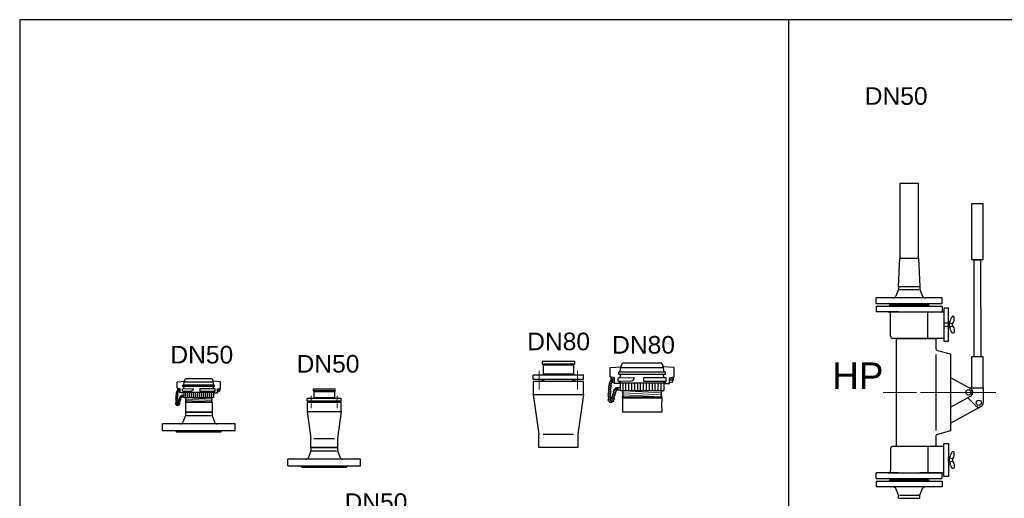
# Model space of a CAD drawing. Header units: millimetres. Extents: x -1994 to 34849, y -5138 to 8304.
# Tile 4 of 19: x 3694 to 5931, y -1840 to -751. Entities that reach past the tile are written whole.
import ezdxf

# ---------------------------------------------------------------- set-up
doc = ezdxf.new("R2010")
doc.units = ezdxf.units.MM
doc.linetypes.add('ACAD_ISO10W100', pattern=[18, 12, -3, 0, -3])
doc.linetypes.add('MITTE2', pattern=[28.575, 19.05, -3.175, 3.175, -3.175])
doc.layers.add('Mittellinien', color=7, linetype='Continuous')
doc.styles.add('LBB3.5M1000', font='isocp.shx', dxfattribs={"height": 3.5})

msp = doc.modelspace()

# ---------------------------------------------------------------- hatches: boundary and pattern name
h = msp.add_hatch(color=256)
edge = h.paths.add_edge_path()
edge.add_arc((4882.93677, -1572.08967), 2.16498, 0, 360)
edge = h.paths.add_edge_path()
edge.add_arc((4952.93677, -1572.08967), 2.16498, 0, 360)
h = msp.add_hatch(color=256)
edge = h.paths.add_edge_path()
edge.add_arc((4362.04378, -1621.0423), 1.46848, 0, 360)
edge = h.paths.add_edge_path()
edge.add_arc((4409.52409, -1621.0423), 1.46848, 0, 360)

# ---------------------------------------------------------------- linework, layer by layer
at = {"color": 3}
msp.add_line((5441.72182, -2951.38152), (5441.72182, -751.40153), dxfattribs=at)
at = {"color": 1}
for p, q in [((5691.11285, -1358.22939), (5694.06285, -1294.22939)), ((5694.06285, -1294.22939), (5736.46285, -1294.22939)), ((5736.46285, -1294.22939), (5739.41285, -1358.22939)), ((5691.11285, -1358.22939), (5739.41285, -1358.22939)), ((5691.11285, -1358.22939), (5739.41285, -1358.22939)), ((5691.11285, -1358.22939), (5691.11285, -1365.22939)), ((5739.41285, -1358.22939), (5739.41285, -1365.22939)), ((5640.26285, -1397.22939), (5640.26285, -1384.22939)), ((5790.26285, -1384.22939), (5640.26285, -1384.22939)), ((5691.11285, -1365.22939), (5684.79521, -1380.52049)), ((5693.11285, -1365.22939), (5737.41285, -1365.22939)), ((5739.41285, -1365.22939), (5745.73049, -1380.52049)), ((5790.26285, -1397.22939), (5790.26285, -1384.22939)), ((5640.26285, -1397.22939), (5790.26285, -1397.22939)), ((5640.26285, -1403.22939), (5790.26285, -1403.22939)), ((5640.26285, -1403.22939), (5640.26285, -1416.22939)), ((5671.26285, -1400.22939), (5759.26285, -1400.22939)), ((5671.26285, -1400.22939), (5671.26285, -1400.22939)), ((5790.26285, -1403.22939), (5790.26285, -1416.22939)), ((5691.23336, -1416.22939), (5640.26285, -1416.22939)), ((5667.71955, -1416.22939), (5793.62284, -1416.22939)), ((5672.71955, -1471.46834), (5672.71955, -1421.22939)), ((5757.80615, -1476.46834), (5757.80615, -1416.22939)), ((5793.62284, -1416.22939), (5793.62284, -1476.46834)), ((5805.68842, -1441.32525), (5813.68842, -1442.39646)), ((5805.68842, -1449.32525), (5813.68842, -1448.25405)), ((5807.60007, -1441.58122), (5808.47968, -1436.39153)), ((5807.60007, -1449.06928), (5808.47968, -1454.25897)), ((5813.68842, -1442.39646), (5816.4699, -1438.41531)), ((5813.68842, -1448.25405), (5816.4699, -1452.2352)), ((5793.62284, -1476.46834), (5677.71955, -1476.46834)), ((5775.63601, -1512.77102), (5775.63601, -1685.68776)), ((5809.18315, -1511.72939), (5809.18315, -1686.72939)), ((5809.18315, -1565.72136), (5854.67505, -1590.44296)), ((5809.18315, -1632.73742), (5854.67505, -1608.01582)), ((5852.44187, -1589.22939), (5883.52587, -1589.22939)), ((5883.52587, -1589.22939), (5883.52587, -1622.85501)), ((5809.18315, -1669.20188), (5878.30066, -1631.64144)), ((5848.11141, -1611.58269), (5866.4548, -1629.92608)), ((4070.44554, -1651.88289), (4064.57918, -1667.04762)), ((4070.44554, -1643.88289), (4130.74554, -1643.88289)), ((4070.44554, -1643.88289), (4070.44554, -1651.88289)), ((4072.44554, -1651.88289), (4128.74554, -1651.88289)), ((4130.74554, -1643.88289), (4130.74554, -1651.88289)), ((4130.74554, -1651.88289), (4136.61189, -1667.04762)), ((4018.09554, -1685.88289), (4018.09554, -1670.88289)), ((4183.09554, -1670.88289), (4018.09554, -1670.88289)), ((4183.09554, -1685.88289), (4183.09554, -1670.88289)), ((4018.09554, -1685.88289), (4183.09554, -1685.88289)), ((4049.59554, -1688.88289), (4151.59554, -1688.88289)), ((4049.59554, -1688.88289), (4049.59554, -1688.88289)), ((4151.59554, -1688.88289), (4151.59554, -1688.88289)), ((5793.62284, -1721.99044), (5677.71955, -1721.99044)), ((5757.80615, -1721.99044), (5757.80615, -1782.22939)), ((5793.62284, -1782.22939), (5793.62284, -1721.99044)), ((4355.63394, -1732.25361), (4349.76758, -1747.41834)), ((4355.63394, -1724.25361), (4415.93394, -1724.25361)), ((4355.63394, -1724.25361), (4355.63394, -1732.25361)), ((4357.63394, -1732.25361), (4413.93394, -1732.25361)), ((4415.93394, -1724.25361), (4415.93394, -1732.25361)), ((4415.93394, -1732.25361), (4421.80029, -1747.41834)), ((5672.71955, -1726.99044), (5672.71955, -1777.22939)), ((5807.60007, -1749.3895), (5808.47968, -1744.19981)), ((4303.28394, -1766.25361), (4303.28394, -1751.25361)), ((4468.28394, -1751.25361), (4303.28394, -1751.25361)), ((4303.28394, -1766.25361), (4468.28394, -1766.25361)), ((4468.28394, -1766.25361), (4468.28394, -1751.25361)), ((5805.68842, -1749.13353), (5813.68842, -1750.20473)), ((5805.68842, -1757.13353), (5813.68842, -1756.06233)), ((5807.60007, -1756.87756), (5808.47968, -1762.06725)), ((5813.68842, -1750.20473), (5816.4699, -1746.22359)), ((5813.68842, -1756.06233), (5816.4699, -1760.04347)), ((4334.78394, -1769.25361), (4436.78394, -1769.25361)), ((4334.78394, -1769.25361), (4334.78394, -1769.25361)), ((4436.78394, -1769.25361), (4436.78394, -1769.25361)), ((5640.26285, -1795.22939), (5640.26285, -1782.22939)), ((5691.23336, -1782.22939), (5640.26285, -1782.22939)), ((5667.71955, -1782.22939), (5793.62284, -1782.22939)), ((5790.26285, -1782.22939), (5739.29235, -1782.22939)), ((5790.26285, -1795.22939), (5790.26285, -1782.22939)), ((5640.26285, -1795.22939), (5790.26285, -1795.22939)), ((5640.26285, -1801.22939), (5790.26285, -1801.22939)), ((5640.26285, -1801.22939), (5640.26285, -1814.22939)), ((5671.26285, -1798.22939), (5759.26285, -1798.22939)), ((5790.26285, -1801.22939), (5790.26285, -1814.22939)), ((5790.26285, -1814.22939), (5640.26285, -1814.22939)), ((5691.11285, -1833.22939), (5684.79521, -1817.93829)), ((5691.11285, -1840.22939), (5691.11285, -1833.22939)), ((5693.11285, -1833.22939), (5737.41285, -1833.22939)), ((5739.41285, -1833.22939), (5745.73049, -1817.93829)), ((5739.41285, -1840.22939), (5739.41285, -1833.22939)), ((5691.11285, -1840.22939), (5739.41285, -1840.22939)), ((5691.11285, -1840.22939), (5739.41285, -1840.22939))]:
    msp.add_line(p, q, dxfattribs=at)
for p, q in [((4955.10175, -1528.92573), (4880.77179, -1528.92573)), ((4880.77179, -1528.92573), (4880.77179, -1533.92573)), ((4880.77179, -1533.92573), (4883.77179, -1536.92573)), ((4880.77179, -1533.92573), (4955.10175, -1533.92573)), ((4883.77179, -1536.92573), (4952.10175, -1536.92573)), ((4883.77179, -1556.92573), (4883.77179, -1536.92573)), ((4955.10175, -1533.92573), (4952.10175, -1536.92573)), ((4952.10175, -1536.92573), (4952.10175, -1556.92573)), ((4955.10175, -1533.92573), (4955.10175, -1528.92573)), ((5035.73061, -1542.34831), (5061.56061, -1540.88542)), ((5035.73061, -1563.99837), (5035.73061, -1542.34831)), ((5057.90156, -1553.49549), (5059.68142, -1542.25132)), ((5059.68142, -1540.99184), (5063.34482, -1532.71289)), ((5059.68142, -1542.25132), (5156.7798, -1542.25132)), ((5061.56061, -1540.88542), (5061.56061, -1542.25132)), ((5153.1164, -1532.71289), (5063.34482, -1532.71289)), ((5156.7798, -1540.99184), (5153.1164, -1532.71289)), ((5180.73061, -1542.34831), (5154.90061, -1540.88542)), ((5154.90061, -1540.88542), (5154.90061, -1542.25132)), ((5158.55965, -1553.49549), (5156.7798, -1542.25132)), ((5180.73061, -1563.99837), (5180.73061, -1542.34831)), ((4975.08677, -1559.92573), (4860.78677, -1559.92573)), ((4860.78677, -1569.92573), (4860.78677, -1559.92573)), ((4880.77179, -1559.92573), (4883.77179, -1556.92573)), ((4883.77179, -1556.92573), (4952.10175, -1556.92573)), ((4955.10175, -1559.92573), (4952.10175, -1556.92573)), ((4975.08677, -1569.92573), (4975.08677, -1559.92573)), ((5045.69961, -1566.29989), (5035.73061, -1563.99837)), ((5037.47981, -1564.40221), (5037.47981, -1571.14301)), ((5045.69961, -1579.21489), (5045.69961, -1566.29989)), ((5053.44861, -1566.29989), (5090.49108, -1565.32364)), ((5053.44861, -1574.04889), (5053.44861, -1566.29989)), ((5161.18321, -1553.49549), (5055.27801, -1553.49549)), ((5055.27801, -1558.63757), (5055.27801, -1553.49549)), ((5161.18321, -1558.63757), (5055.27801, -1558.63757)), ((5058.61461, -1563.71689), (5059.51023, -1558.63757)), ((5058.61461, -1566.29989), (5058.61461, -1563.71689)), ((5163.01261, -1566.29989), (5111.68975, -1566.29989)), ((5111.68975, -1566.29989), (5111.68975, -1574.04889)), ((5157.84661, -1563.71689), (5156.95099, -1558.63757)), ((5157.84661, -1566.29989), (5157.84661, -1563.71689)), ((5161.18321, -1558.63757), (5161.18321, -1553.49549)), ((5163.01261, -1574.04889), (5163.01261, -1566.29989)), ((5170.76161, -1566.29989), (5180.73061, -1563.99837)), ((5170.76161, -1579.21489), (5170.76161, -1566.29989)), ((5178.9814, -1564.40221), (5178.9814, -1571.14301)), ((4051.41949, -1575.01298), (4068.93973, -1574.02071)), ((4051.41949, -1589.698), (4051.41949, -1575.01298)), ((4136.51276, -1582.574), (4064.67831, -1582.574)), ((4064.67831, -1586.06182), (4064.67831, -1582.574)), ((4136.51276, -1586.06182), (4064.67831, -1586.06182)), ((4066.45784, -1582.574), (4067.66509, -1574.94719)), ((4066.94149, -1589.50708), (4067.54898, -1586.06182)), ((4067.66509, -1574.0929), (4070.14994, -1568.47737)), ((4067.66509, -1574.94719), (4133.52598, -1574.94719)), ((4068.93973, -1574.02071), (4068.93973, -1574.94719)), ((4131.04113, -1568.47737), (4070.14994, -1568.47737)), ((4133.52598, -1574.0929), (4131.04113, -1568.47737)), ((4149.77158, -1575.01298), (4132.25134, -1574.02071)), ((4132.25134, -1574.02071), (4132.25134, -1574.94719)), ((4134.73323, -1582.574), (4133.52598, -1574.94719)), ((4134.24958, -1589.50708), (4133.64209, -1586.06182)), ((4136.51276, -1586.06182), (4136.51276, -1582.574)), ((4149.77158, -1589.698), (4149.77158, -1575.01298)), ((4975.08677, -1569.92573), (4860.78677, -1569.92573)), ((4975.08677, -1574.25361), (4860.78677, -1574.25361)), ((4860.78677, -1574.25361), (4860.78677, -1604.25361)), ((4975.08677, -1604.25361), (4975.08677, -1574.25361)), ((5041.07227, -1575.9408), (5045.69961, -1577.29834)), ((5056.03161, -1579.21489), (5045.69961, -1579.21489)), ((5053.44861, -1574.04889), (5083.48471, -1573.25729)), ((5056.03161, -1574.04889), (5056.03161, -1579.21489)), ((5058.61461, -1574.04889), (5058.61461, -1594.71289)), ((5058.61461, -1577.59489), (5157.84661, -1577.59489)), ((5064.90375, -1594.71289), (5064.90375, -1577.59489)), ((5071.56942, -1594.71289), (5071.56942, -1577.59489)), ((5078.23509, -1594.71289), (5078.23509, -1577.59489)), ((5084.90076, -1594.71289), (5084.90076, -1577.59489)), ((5091.56643, -1594.71289), (5091.56643, -1577.59489)), ((5098.2321, -1594.71289), (5098.2321, -1577.59489)), ((5104.89777, -1594.71289), (5104.89777, -1577.59489)), ((5111.56344, -1594.71289), (5111.56344, -1577.59489)), ((5111.68975, -1574.04889), (5163.01261, -1574.04889)), ((5118.22911, -1594.71289), (5118.22911, -1577.59489)), ((5124.89478, -1594.71289), (5124.89478, -1577.59489)), ((5131.56045, -1594.71289), (5131.56045, -1577.59489)), ((5138.22612, -1594.71289), (5138.22612, -1577.59489)), ((5144.89179, -1594.71289), (5144.89179, -1577.59489)), ((5151.55746, -1594.71289), (5151.55746, -1577.59489)), ((5157.84661, -1574.04889), (5157.84661, -1594.71289)), ((5160.42961, -1574.04889), (5160.42961, -1579.21489)), ((5160.42961, -1579.21489), (5170.76161, -1579.21489)), ((5175.38895, -1575.9408), (5170.76161, -1577.29834)), ((4058.18137, -1591.2591), (4051.41949, -1589.698)), ((4052.60596, -1589.97192), (4052.60596, -1594.54414)), ((4055.04269, -1597.79844), (4058.18137, -1598.71924)), ((4058.18137, -1600.01922), (4058.18137, -1591.2591)), ((4065.18946, -1600.01922), (4058.18137, -1600.01922)), ((4063.43744, -1591.2591), (4088.56298, -1590.59692)), ((4063.43744, -1596.51518), (4063.43744, -1591.2591)), ((4063.43744, -1596.51518), (4083.81063, -1595.97824)), ((4065.18946, -1596.51518), (4065.18946, -1600.01922)), ((4066.94149, -1591.2591), (4066.94149, -1589.50708)), ((4066.94149, -1596.51518), (4066.94149, -1610.53136)), ((4066.94149, -1598.92039), (4134.24958, -1598.92039)), ((4066.94149, -1610.53136), (4134.24958, -1610.53136)), ((4071.80212, -1611.32496), (4071.00852, -1610.53136)), ((4071.20735, -1610.53136), (4071.20735, -1598.92039)), ((4075.72861, -1610.53136), (4075.72861, -1598.92039)), ((4080.24987, -1610.53136), (4080.24987, -1598.92039)), ((4084.77113, -1610.53136), (4084.77113, -1598.92039)), ((4089.29239, -1610.53136), (4089.29239, -1598.92039)), ((4093.81365, -1610.53136), (4093.81365, -1598.92039)), ((4098.33491, -1610.53136), (4098.33491, -1598.92039)), ((4102.85616, -1610.53136), (4102.85616, -1598.92039)), ((4137.75363, -1591.2591), (4102.94184, -1591.2591)), ((4102.94184, -1591.2591), (4102.94184, -1596.51518)), ((4102.94184, -1596.51518), (4137.75363, -1596.51518)), ((4107.37742, -1610.53136), (4107.37742, -1598.92039)), ((4111.89868, -1610.53136), (4111.89868, -1598.92039)), ((4116.41994, -1610.53136), (4116.41994, -1598.92039)), ((4120.9412, -1610.53136), (4120.9412, -1598.92039)), ((4125.46246, -1610.53136), (4125.46246, -1598.92039)), ((4129.38895, -1611.32496), (4130.18255, -1610.53136)), ((4129.98372, -1610.53136), (4129.98372, -1598.92039)), ((4134.24958, -1591.2591), (4134.24958, -1589.50708)), ((4134.24958, -1596.51518), (4134.24958, -1610.53136)), ((4136.00161, -1596.51518), (4136.00161, -1600.01922)), ((4136.00161, -1600.01922), (4143.0097, -1600.01922)), ((4137.75363, -1596.51518), (4137.75363, -1591.2591)), ((4143.0097, -1591.2591), (4149.77158, -1589.698)), ((4143.0097, -1600.01922), (4143.0097, -1591.2591)), ((4146.14838, -1597.79844), (4143.0097, -1598.71924)), ((4148.58511, -1589.97192), (4148.58511, -1594.54414)), ((4410.99258, -1591.76462), (4360.57529, -1591.76462)), ((4360.57529, -1591.76462), (4360.57529, -1595.15607)), ((4360.57529, -1595.15607), (4362.61016, -1597.19094)), ((4360.57529, -1595.15607), (4410.99258, -1595.15607)), ((4360.57529, -1612.79162), (4362.61016, -1610.75675)), ((4362.61016, -1597.19094), (4408.95771, -1597.19094)), ((4362.61016, -1610.75675), (4362.61016, -1597.19094)), ((4362.61016, -1610.75675), (4408.95771, -1610.75675)), ((4410.99258, -1595.15607), (4408.95771, -1597.19094)), ((4408.95771, -1597.19094), (4408.95771, -1610.75675)), ((4410.99258, -1612.79162), (4408.95771, -1610.75675)), ((4410.99258, -1595.15607), (4410.99258, -1591.76462)), ((4860.78677, -1604.25361), (4975.08677, -1604.25361)), ((4860.78677, -1604.25361), (4873.48677, -1694.25361)), ((4975.08677, -1604.25361), (4962.38677, -1694.25361)), ((5058.61461, -1594.71289), (5157.84661, -1594.71289)), ((5063.78061, -1598.09), (5063.78061, -1598.17579)), ((5063.78061, -1602.59), (5063.78061, -1602.67579)), ((5063.78061, -1607.09), (5063.78061, -1607.17579)), ((5063.78061, -1611.38289), (5063.78061, -1609.38289)), ((5063.78061, -1609.38289), (5152.68061, -1609.38289)), ((5065.78061, -1595.88289), (5063.92705, -1597.73645)), ((5065.78061, -1600.38289), (5063.92705, -1598.52934)), ((5065.78061, -1600.38289), (5063.92705, -1602.23645)), ((5065.78061, -1604.88289), (5063.92705, -1603.02934)), ((5065.78061, -1604.88289), (5063.92705, -1606.73645)), ((5065.78061, -1609.38289), (5063.92705, -1607.52934)), ((5065.78061, -1595.88289), (5064.61061, -1594.71289)), ((5150.68061, -1595.88289), (5151.85061, -1594.71289)), ((5150.68061, -1595.88289), (5152.53416, -1597.73645)), ((5150.68061, -1600.38289), (5152.53416, -1598.52934)), ((5150.68061, -1600.38289), (5152.53416, -1602.23645)), ((5150.68061, -1604.88289), (5152.53416, -1603.02934)), ((5150.68061, -1604.88289), (5152.53416, -1606.73645)), ((5150.68061, -1609.38289), (5152.53416, -1607.52934)), ((5152.68061, -1598.09), (5152.68061, -1598.17579)), ((5152.68061, -1602.59), (5152.68061, -1602.67579)), ((5152.68061, -1607.09), (5152.68061, -1607.17579)), ((5152.68061, -1609.38289), (5152.68061, -1611.38289)), ((4070.44554, -1612.82202), (4070.44554, -1612.88021)), ((4070.44554, -1615.87433), (4070.44554, -1615.93252)), ((4070.44554, -1618.92663), (4070.44554, -1618.98482)), ((4070.44554, -1621.83846), (4070.44554, -1620.48188)), ((4070.44554, -1620.48188), (4130.74554, -1620.48188)), ((4070.44554, -1621.83846), (4130.74554, -1621.83846)), ((4070.44554, -1621.83846), (4070.44554, -1643.88289)), ((4071.80212, -1611.32496), (4070.54487, -1612.58221)), ((4071.80212, -1614.37727), (4070.54487, -1613.12002)), ((4071.80212, -1614.37727), (4070.54487, -1615.63452)), ((4071.80212, -1617.42958), (4070.54487, -1616.17233)), ((4071.80212, -1617.42958), (4070.54487, -1618.68682)), ((4071.80212, -1620.48188), (4070.54487, -1619.22463)), ((4129.38895, -1611.32496), (4130.6462, -1612.58221)), ((4129.38895, -1614.37727), (4130.6462, -1613.12002)), ((4129.38895, -1614.37727), (4130.6462, -1615.63452)), ((4129.38895, -1617.42958), (4130.6462, -1616.17233)), ((4129.38895, -1617.42958), (4130.6462, -1618.68682)), ((4129.38895, -1620.48188), (4130.6462, -1619.22463)), ((4130.74554, -1612.82202), (4130.74554, -1612.88021)), ((4130.74554, -1615.87433), (4130.74554, -1615.93252)), ((4130.74554, -1618.92663), (4130.74554, -1618.98482)), ((4130.74554, -1620.48188), (4130.74554, -1621.83846)), ((4130.74554, -1621.83846), (4130.74554, -1643.88289)), ((4424.54822, -1612.79162), (4347.01965, -1612.79162)), ((4347.01965, -1619.57452), (4347.01965, -1612.79162)), ((4424.54822, -1619.57452), (4347.01965, -1619.57452)), ((4424.54822, -1622.51008), (4347.01965, -1622.51008)), ((4347.01965, -1622.51008), (4347.01965, -1642.85879)), ((4424.54822, -1619.57452), (4424.54822, -1612.79162)), ((4424.54822, -1642.85879), (4424.54822, -1622.51008)), ((5063.78061, -1611.38289), (5152.68061, -1611.38289)), ((5063.78061, -1611.38289), (5063.78061, -1643.88289)), ((5152.68061, -1611.38289), (5152.68061, -1617.63289)), ((4130.74554, -1643.88289), (4070.44554, -1643.88289)), ((4347.01965, -1642.85879), (4424.54822, -1642.85879)), ((4347.01965, -1642.85879), (4355.63394, -1703.90491)), ((4424.54822, -1642.85879), (4415.93394, -1703.90491)), ((5152.68061, -1643.88289), (5063.78061, -1643.88289)), ((5152.68061, -1637.63289), (5152.68061, -1643.88289)), ((4873.48677, -1724.25361), (4873.48677, -1694.25361)), ((4883.48677, -1694.25361), (4952.38677, -1694.25361)), ((4962.38677, -1694.25361), (4962.38677, -1702.50361)), ((4355.63394, -1724.25361), (4355.63394, -1703.90491)), ((4362.41684, -1703.90491), (4409.15103, -1703.90491)), ((4415.93394, -1703.90491), (4415.93394, -1724.25361)), ((4962.38677, -1716.00361), (4962.38677, -1724.25361)), ((4415.93394, -1724.25361), (4355.63394, -1724.25361)), ((4962.38677, -1724.25361), (4873.48677, -1724.25361))]:
    msp.add_line(p, q)
at = {"lineweight": 15}
for p, q in [((4114.41638, -1610.53136), (4129.38895, -1611.32496)), ((5065.78061, -1595.88289), (5150.68061, -1600.38289)), ((5065.78061, -1600.38289), (5150.68061, -1604.88289)), ((5065.78061, -1604.88289), (5150.68061, -1609.38289)), ((5128.60661, -1594.71289), (5150.68061, -1595.88289)), ((4071.80212, -1611.32496), (4129.38895, -1614.37727)), ((4071.80212, -1614.37727), (4129.38895, -1617.42958)), ((4071.80212, -1617.42958), (4129.38895, -1620.48188))]:
    msp.add_line(p, q, dxfattribs=at)
at = {"color": 1, "linetype": 'ACAD_ISO10W100', "lineweight": 18, "ltscale": 10}
for p, q in [((5912.16614, -1599.22939), (5656.09174, -1599.22939)), ((5860.52356, -1599.22939), (5703.60444, -1599.22939))]:
    msp.add_line(p, q, dxfattribs=at)
at = {"color": 3}
msp.add_lwpolyline([(3693.69066, -2951.38152), (8050.63808, -2951.38152), (8050.63808, -751.40153), (3693.69066, -751.40153)], close=True, dxfattribs=at)
at = {"color": 1}
for points in [[(5694.06285, -1294.22939), (5736.46285, -1294.22939), (5736.46285, -1124.24134), (5694.06285, -1124.24134)], [(5857.66713, -1169.22939), (5882.46796, -1169.22939), (5882.46796, -1297.65238), (5857.66713, -1297.65238)], [(5862.46522, -1297.65238), (5877.57434, -1297.65238), (5877.62211, -1518.04427), (5862.51299, -1518.04427)], [(5804.72907, -1407.58952), (5793.62284, -1407.58952), (5793.62284, -1483.06099), (5804.72907, -1483.06099)], [(5805.68842, -1451.08798), (5805.68842, -1439.56253), (5804.72907, -1439.56253), (5804.72907, -1451.08798)], [(5804.72907, -1790.86927), (5793.62284, -1790.86927), (5793.62284, -1715.39779), (5804.72907, -1715.39779)], [(5805.68842, -1747.3708), (5805.68842, -1758.89626), (5804.72907, -1758.89626), (5804.72907, -1747.3708)]]:
    msp.add_lwpolyline(points, close=True, dxfattribs=at)
for points in [[(5793.62284, -1441.32525), (5804.72907, -1441.32525)], [(5804.72907, -1449.32525), (5793.62284, -1449.32525)], [(5805.68842, -1441.32525), (5805.68842, -1449.32525)], [(5813.68842, -1448.25405), (5813.68842, -1442.39646)], [(5883.52587, -1589.22939), (5883.52587, -1518.04427), (5856.60923, -1518.04427), (5856.60923, -1589.22939)], [(5805.68842, -1757.13353), (5805.68842, -1749.13353)], [(5813.68842, -1750.20473), (5813.68842, -1756.06233)]]:
    msp.add_lwpolyline(points, dxfattribs=at)
msp.add_lwpolyline([(5809.18315, -1686.72939), (5779.34192, -1694.72532, 0.3394542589), (5775.63601, -1699.55495), (5775.63601, -1721.99044), (5686.16171, -1721.99044), (5686.16171, -1476.46834), (5775.63601, -1476.46834), (5775.63601, -1498.90383, 0.3394542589), (5779.34192, -1503.73346), (5809.18315, -1511.72939)], format="xyb", dxfattribs=at)
for points in [[(4066.94149, -1606.55119), (4061.79016, -1606.55119), (4061.79016, -1609.42266), (4066.94149, -1609.42266)], [(5058.61461, -1588.84495), (5051.02002, -1588.84495), (5051.02002, -1593.07833), (5058.61461, -1593.07833)]]:
    msp.add_lwpolyline(points)
for centre, radius in [((4882.93677, -1572.08967), 2.16498), ((4952.93677, -1572.08967), 2.16498), ((5034.81058, -1589.8668), 2.63251), ((5035.10264, -1585.41445), 2.63251), ((5035.61375, -1581.10807), 2.63251), ((5036.85502, -1576.94768), 2.63251), ((5039.26453, -1572.93326), 2.63251), ((5042.03632, -1569.98834), 2.53233), ((5050.01992, -1590.79685), 2.63251), ((5174.4249, -1569.98834), 2.53233), ((4050.59735, -1610.16528), 1.78561), ((4050.79545, -1607.24431), 1.78561), ((4050.99355, -1604.22432), 1.78561), ((4051.34023, -1601.30335), 1.78561), ((4052.18217, -1598.48139), 1.78561), ((4053.81652, -1595.75845), 1.78561), ((4055.6966, -1593.76094), 1.71765), ((4058.22982, -1612.5628), 1.78561), ((4059.3533, -1610.12131), 1.78561), ((4061.11179, -1607.87515), 1.78561), ((4145.49447, -1593.76094), 1.71765), ((5033.93439, -1602.9319), 2.63251), ((5034.00741, -1607.38425), 2.63251), ((5034.15344, -1598.69852), 2.63251), ((5034.15344, -1612.05557), 2.63251), ((5034.51852, -1594.17317), 2.63251), ((5042.24229, -1610.08998), 2.63251), ((5043.32252, -1606.13057), 2.63251), ((5044.83483, -1601.66723), 2.63251), ((5045.77103, -1597.70782), 2.63251), ((5047.42737, -1594.10836), 2.63251), ((4050.15161, -1625.46324), 1.78561), ((4050.20114, -1616.10623), 1.78561), ((4050.25067, -1619.12622), 1.78561), ((4050.34972, -1613.23477), 1.78561), ((4050.34972, -1622.29473), 1.78561), ((4052.12393, -1627.84647), 1.78561), ((4054.85936, -1626.82104), 1.78561), ((4055.83631, -1620.96149), 1.78561), ((4055.934, -1623.84244), 1.78561), ((4056.56901, -1618.27586), 1.78561), ((4057.5948, -1615.24842), 1.78561), ((4362.04378, -1621.0423), 1.46848), ((4409.52409, -1621.0423), 1.46848), ((5033.86138, -1616.72689), 2.63251), ((5036.76915, -1620.24047), 2.63251), ((5040.80199, -1618.72869), 2.63251), ((5042.38632, -1614.33735), 2.63251)]:
    msp.add_circle(centre, radius)
for centre in [(5849.90025, -1599.22939), (5873.52587, -1622.85501)]:
    msp.add_circle(centre, 5.97577, dxfattribs=at)
for centre, radius, start, end in [((5679.24987, -1378.22939), 6, 270, 337.5516467), ((5751.27583, -1378.22939), 6, 202.4483533, 270), ((5668.26285, -1400.22939), 3, 0, 90), ((5668.26285, -1400.22939), 3, 270, 0), ((5762.26285, -1400.22939), 3, 90, 180), ((5762.26285, -1400.22939), 3, 180, 270), ((5667.71955, -1421.22939), 5, 0, 90), ((5677.71955, -1471.46834), 5, 180, 270), ((5849.90025, -1599.22939), 10, 298.52092495, 61.47907505), ((5873.52587, -1622.85501), 10, 225, 0), ((4058.98329, -1664.88289), 6, 270, 338.85143122), ((4142.20778, -1664.88289), 6, 201.14856878, 270), ((4046.59554, -1688.88289), 3, 0, 90), ((4154.59554, -1688.88289), 3, 90, 180), ((5677.71955, -1726.99044), 5, 90, 180), ((4331.78394, -1769.25361), 3, 0, 90), ((4344.17169, -1745.25361), 6, 270, 338.85143122), ((4427.39618, -1745.25361), 6, 201.14856878, 270), ((4439.78394, -1769.25361), 3, 90, 180), ((5667.71955, -1777.22939), 5, 270, 0), ((5668.26285, -1798.22939), 3, 0, 90), ((5668.26285, -1798.22939), 3, 270, 0), ((5762.26285, -1798.22939), 3, 90, 180), ((5762.26285, -1798.22939), 3, 180, 270), ((5679.24987, -1820.22939), 6, 22.4483533, 90), ((5751.27583, -1820.22939), 6, 90, 157.5516467)]:
    msp.add_arc(centre, radius, start, end, dxfattribs=at)
for centre, radius, start, end in [((5081.71084, -1564.63019), 8.80758, 281.61899908, 355.48427326), ((5042.47981, -1571.14301), 5, 180, 253.64973368), ((5173.9814, -1571.14301), 5, 286.35026632, 0), ((4055.99741, -1594.54414), 3.39145, 180, 253.64973368), ((4082.60744, -1590.12656), 5.97409, 281.61899908, 355.48427326), ((4145.19366, -1594.54414), 3.39145, 286.35026632, 0), ((5064.28061, -1598.09), 0.5, 135, 180), ((5064.28061, -1598.17579), 0.5, 180, 225), ((5064.28061, -1602.59), 0.5, 135, 180), ((5064.28061, -1602.67579), 0.5, 180, 225), ((5064.28061, -1607.09), 0.5, 135, 180), ((5064.28061, -1607.17579), 0.5, 180, 225), ((5152.18061, -1598.09), 0.5, 0, 45), ((5152.18061, -1598.17579), 0.5, 315, 0), ((5152.18061, -1602.59), 0.5, 0, 45), ((5152.18061, -1602.67579), 0.5, 315, 0), ((5152.18061, -1607.09), 0.5, 0, 45), ((5152.18061, -1607.17579), 0.5, 315, 0), ((4070.78468, -1612.82202), 0.33915, 135, 180), ((4070.78468, -1612.88021), 0.33915, 180, 225), ((4070.78468, -1615.87433), 0.33915, 135, 180), ((4070.78468, -1615.93252), 0.33915, 180, 225), ((4070.78468, -1618.92663), 0.33915, 135, 180), ((4070.78468, -1618.98482), 0.33915, 180, 225), ((4130.40639, -1612.82202), 0.33915, 0, 45), ((4130.40639, -1612.88021), 0.33915, 315, 0), ((4130.40639, -1615.87433), 0.33915, 0, 45), ((4130.40639, -1615.93252), 0.33915, 315, 0), ((4130.40639, -1618.92663), 0.33915, 0, 45), ((4130.40639, -1618.98482), 0.33915, 315, 0), ((5252.17935, -1627.63289), 100, 174.26082952, 185.73917048), ((5006.32127, -1709.25361), 44.45, 171.26549914, 188.73450086)]:
    msp.add_arc(centre, radius, start, end)
for centre in [(5812.47479, -1437.40342), (5812.47479, -1745.2117)]:
    msp.add_ellipse(centre, major_axis=(-2.92401, -11.5445), ratio=0.3460618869, start_param=1.5707963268, end_param=4.7123889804, dxfattribs=at)
at = {"color": 1, "extrusion": (0, 0, -1)}
for centre in [(5812.47479, -1453.24708), (5812.47479, -1761.05536)]:
    msp.add_ellipse(centre, major_axis=(-2.92401, 11.5445), ratio=0.3460618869, start_param=1.5707963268, end_param=4.7123889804, dxfattribs=at)
at = {"layer": 'Mittellinien', "linetype": 'MITTE2', "lineweight": 15, "ltscale": 0.2}
for p, q in [((4874.43677, -1592.63487), (4874.43677, -1549.92573)), ((4961.43677, -1592.63487), (4961.43677, -1549.92573)), ((4356.27831, -1634.97791), (4356.27831, -1606.00871)), ((4415.28956, -1634.97791), (4415.28956, -1606.00871))]:
    msp.add_line(p, q, dxfattribs=at)

# ---------------------------------------------------------------- texts
at = {"color": 0, "char_height": 40, "attachment_point": 5, "style": 'LBB3.5M1000'}
for s, insert in [('{\\fArial|b0|i0|c0|p34;DN50}', (5685.54044, -925.26568)), ('{\\fArial|b0|i0|c0|p34;DN80}', (4918.41388, -1483.65952)), ('{\\fArial|b0|i0|c0|p34;DN80}', (5111.43109, -1491.30979)), ('{\\fArial|b0|i0|c0|p34;DN50}', (4107.51246, -1513.76892)), ('{\\fArial|b0|i0|c0|p34;DN50}', (4394.36981, -1534.46385)), ('{\\fArial|b0|i0|c0|p34;DN50}', (4503.35139, -1849.16669))]:
    msp.add_mtext_dynamic_manual_height_columns(s, width=170.438826, gutter_width=17.5, heights=[114.00748], dxfattribs=dict(at, insert=insert))

# ---------------------------------------------------------------- next in the draw order: texts
at = {"insert": (5540.28888, -1531.19879), "char_height": 60, "width": 60.0745986, "attachment_point": 1, "style": 'LBB3.5M1000', "bg_fill": 2}
msp.add_mtext('{\\fArial|b0|i0|c0|p34;HP}', dxfattribs=at)

doc.saveas('drawing.dxf')
